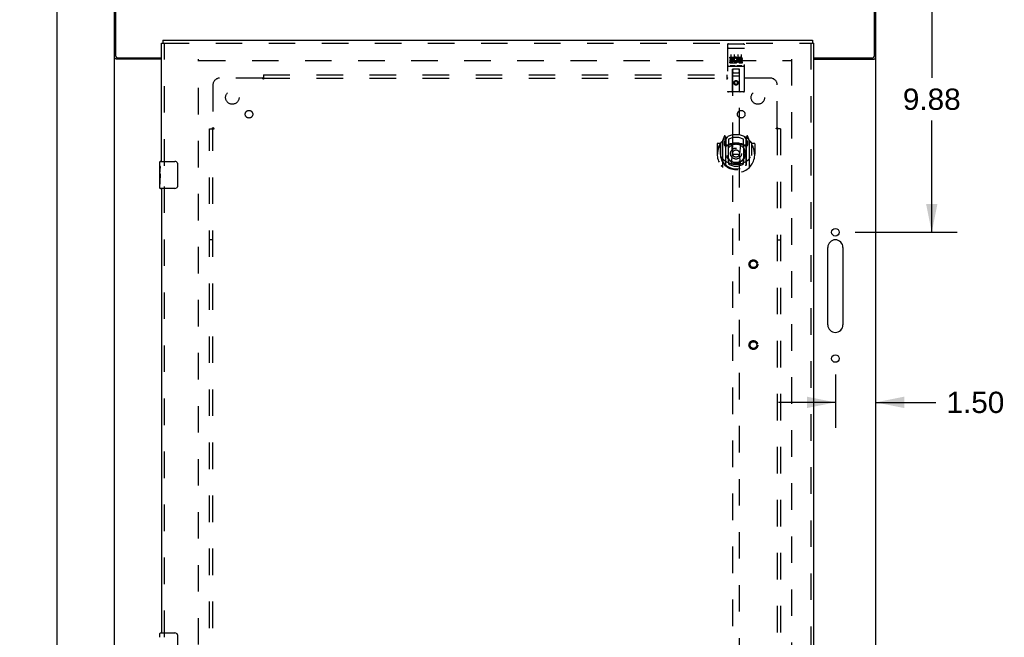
# Model space of a CAD drawing. Header units: inches. Extents: x 0 to 179, y 0 to 116.
# Tile 12 of 24: x 54 to 91, y 52 to 75. Entities that reach past the tile are written whole.
import ezdxf

# ---------------------------------------------------------------- set-up
doc = ezdxf.new("R2010")
doc.units = ezdxf.units.IN
doc.header["$LTSCALE"] = 9.842105
doc.header["$MEASUREMENT"] = 0
doc.linetypes.add('HIDDEN', pattern=[0.2, 0.1, -0.1])
doc.layers.get('0').update_dxf_attribs({"linetype": 'CONTINUOUS'})
for name, color, linetype in [('DEFAULT_2', 8, 'HIDDEN'), ('DIMENSIONS', 7, 'CONTINUOUS'), ('DOOR_ASSEMBLY', 7, 'CONTINUOUS'), ('SUBPANEL', 7, 'CONTINUOUS')]:
    doc.layers.add(name, color=color, linetype=linetype)
doc.styles.get("Standard").update_dxf_attribs({"font": 'arial.ttf'})
doc.dimstyles.new('DIMSTYLE_1', dxfattribs={"dimtxt": 0.789474, "dimasz": 1.052632, "dimexe": 0.09, "dimexo": 0.07, "dimgap": 0.0375, "dimtad": 0, "dimtih": 1, "dimtoh": 1, "dimzin": 4, "dimdsep": 46, "dimtxsty": 'Standard', "dimblk": '_FILLED', "dimblk1": '_FILLED', "dimblk2": '_FILLED', "dimcen": 0.09, "dimadec": 3, "dimazin": 1, "dimtfac": 1, "dimtdec": 3, "dimtofl": 0, "dimtmove": 0, "dimatfit": 3, "dimldrblk": '_FILLED', "dimfxl": 0, "dimtolj": 1, "dimtzin": 4, "dimarcsym": 0})

# ---------------------------------------------------------------- blocks, each defined once
blk = doc.blocks.new('_FILLED')
at = {"color": 0, "linetype": 'ByBlock'}
blk.add_solid([(0, 0), (-1, 0.2), (-1, -0.2)], dxfattribs=at)
blk = doc.blocks.new('*D9')
at = {"layer": 'DIMENSIONS', "color": 2, "linetype": 'Continuous'}
for p, q in [((86.621, 77.381), (89.019, 77.381)), ((88.072, 77.381), (88.072, 73.233)), ((88.072, 67.506), (88.072, 71.654)), ((85.233, 67.506), (89.019, 67.506))]:
    blk.add_line(p, q, dxfattribs=at)
at = {"layer": 'DIMENSIONS', "color": 2, "linetype": 'Continuous', "xscale": 1.0526315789, "yscale": 1.0526315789, "zscale": 1.0526315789}
for p, rotation in [((88.072, 77.381), 90), ((88.072, 67.506), 270)]:
    blk.add_blockref('_FILLED', p, dxfattribs=dict(at, rotation=rotation))
at = {"layer": 'DIMENSIONS', "color": 2, "linetype": 'Continuous', "insert": (88.072, 72.838), "char_height": 0.7895, "width": 2.14537, "attachment_point": 2, "line_spacing_factor": 0.9}
blk.add_mtext('9.88', dxfattribs=at)
blk = doc.blocks.new('*D10')
at = {"layer": 'DIMENSIONS', "color": 2, "linetype": 'Continuous'}
for p, q in [((84.496, 62.221), (84.496, 60.244)), ((84.496, 61.191), (82.391, 61.191)), ((85.996, 61.191), (88.224, 61.191))]:
    blk.add_line(p, q, dxfattribs=at)
at = {"layer": 'DIMENSIONS', "color": 2, "linetype": 'Continuous', "xscale": 1.0526315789, "yscale": 1.0526315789, "zscale": 1.0526315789}
blk.add_blockref('_FILLED', (84.496, 61.191), dxfattribs=at)
at = {"layer": 'DIMENSIONS', "color": 2, "linetype": 'Continuous', "xscale": 1.0526315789, "yscale": 1.0526315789, "zscale": 1.0526315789, "rotation": 180}
blk.add_blockref('_FILLED', (85.996, 61.191), dxfattribs=at)
at = {"layer": 'DIMENSIONS', "color": 2, "linetype": 'Continuous', "insert": (88.618, 61.586), "char_height": 0.7895, "width": 2.14537, "attachment_point": 1, "line_spacing_factor": 0.9}
blk.add_mtext('1.50', dxfattribs=at)
blk = doc.blocks.new('*D11')
at = {"layer": 'DIMENSIONS', "color": 2, "linetype": 'Continuous'}
for p, q in [((57.121, 77.381), (54.665, 77.381)), ((55.612, 77.381), (55.612, 44.17)), ((55.612, 9.381), (55.612, 42.591)), ((57.121, 9.381), (54.665, 9.381))]:
    blk.add_line(p, q, dxfattribs=at)
at = {"layer": 'DIMENSIONS', "color": 2, "linetype": 'Continuous', "xscale": 1.0526315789, "yscale": 1.0526315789, "zscale": 1.0526315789}
for p, rotation in [((55.612, 77.381), 90), ((55.612, 9.381), 270)]:
    blk.add_blockref('_FILLED', p, dxfattribs=dict(at, rotation=rotation))
at = {"layer": 'DIMENSIONS', "color": 2, "linetype": 'Continuous', "insert": (55.612, 43.775), "char_height": 0.7895, "width": 2.75876, "attachment_point": 2, "line_spacing_factor": 0.9}
blk.add_mtext('68.00', dxfattribs=at)

msp = doc.modelspace()

# ---------------------------------------------------------------- linework, layer by layer
at = {"color": 3, "linetype": 'Continuous'}
for p, q in [((57.746, 9.485), (57.746, 77.277)), ((57.798, 74.045), (57.798, 77.381)), ((85.944, 74.045), (85.944, 77.381)), ((85.996, 9.485), (85.996, 77.277)), ((59.496, 73.933), (57.816, 73.933)), ((57.858, 73.985), (59.496, 73.985)), ((83.684, 73.985), (85.884, 73.985)), ((83.684, 73.933), (85.926, 73.933)), ((85.95, 73.944), (85.961, 73.947)), ((84.215, 64.068), (84.215, 66.943)), ((84.777, 66.943), (84.777, 64.068))]:
    msp.add_line(p, q, dxfattribs=at)
for points in [[(57.781, 73.947), (57.777, 73.949), (57.774, 73.95), (57.77, 73.951), (57.767, 73.953), (57.764, 73.954), (57.761, 73.955), (57.759, 73.957), (57.756, 73.958), (57.754, 73.96), (57.752, 73.961), (57.75, 73.963), (57.749, 73.964), (57.748, 73.966), (57.747, 73.968), (57.747, 73.969), (57.746, 73.971), (57.746, 73.973)], [(57.816, 73.933), (57.814, 73.934), (57.812, 73.935), (57.809, 73.937), (57.806, 73.938), (57.803, 73.94), (57.8, 73.941), (57.796, 73.942), (57.792, 73.944), (57.781, 73.947)], [(85.926, 73.933), (85.928, 73.934), (85.93, 73.935), (85.933, 73.937), (85.936, 73.938), (85.939, 73.94), (85.943, 73.941), (85.946, 73.942), (85.95, 73.944)], [(85.961, 73.947), (85.965, 73.949), (85.969, 73.95), (85.972, 73.951), (85.975, 73.953), (85.978, 73.954), (85.981, 73.955), (85.984, 73.957), (85.986, 73.958), (85.988, 73.96), (85.99, 73.961), (85.992, 73.963), (85.993, 73.964), (85.994, 73.966), (85.995, 73.968), (85.996, 73.969), (85.996, 73.971), (85.996, 73.973)]]:
    msp.add_lwpolyline(points, dxfattribs=at)
for centre in [(84.496, 67.506), (84.496, 62.818)]:
    msp.add_circle(centre, 0.141, dxfattribs=at)
for centre, radius, start, end in [((57.858, 74.045), 0.06, 180, 270), ((85.884, 74.045), 0.06, 270, 360), ((84.496, 66.943), 0.281, 0, 180), ((84.496, 64.068), 0.281, 180, 360)]:
    msp.add_arc(centre, radius, start, end, dxfattribs=at)
at = {"layer": 'DEFAULT_2', "color": 8, "linetype": 'HIDDEN'}
for p, q in [((60.871, 12.829), (60.871, 73.933)), ((60.885, 73.881), (82.857, 73.881)), ((82.871, 73.933), (82.871, 12.829))]:
    msp.add_line(p, q, dxfattribs=at)
at = {"layer": 'DOOR_ASSEMBLY', "color": 3, "linetype": 'Continuous'}
for p, q in [((59.496, 70.131), (59.496, 74.527)), ((59.538, 74.631), (83.642, 74.631)), ((83.684, 74.527), (83.684, 12.235)), ((59.496, 69.131), (59.496, 52.631))]:
    msp.add_line(p, q, dxfattribs=at)
at = {"layer": 'DOOR_ASSEMBLY', "color": 7, "linetype": 'Continuous'}
for p, q in [((59.496, 74.527), (59.538, 74.527)), ((59.538, 74.631), (59.538, 74.527)), ((83.642, 74.631), (83.642, 74.527)), ((83.684, 74.527), (83.642, 74.527)), ((59.436, 69.97), (59.436, 70.116)), ((59.436, 69.712), (59.436, 69.969)), ((59.442, 69.913), (59.436, 69.913)), ((59.443, 69.746), (59.443, 69.882)), ((59.451, 70.131), (59.991, 70.131)), ((60.091, 70.031), (60.091, 69.231)), ((59.436, 69.746), (59.443, 69.746)), ((59.436, 69.146), (59.436, 69.709)), ((59.438, 69.683), (59.436, 69.683)), ((59.436, 69.551), (59.442, 69.551)), ((59.436, 69.515), (59.443, 69.515)), ((59.436, 69.452), (59.443, 69.452)), ((59.443, 69.285), (59.443, 69.515)), ((59.436, 69.285), (59.443, 69.285)), ((59.991, 69.131), (59.451, 69.131)), ((59.436, 52.47), (59.436, 52.616)), ((59.451, 52.631), (59.991, 52.631)), ((60.091, 52.531), (60.091, 51.731))]:
    msp.add_line(p, q, dxfattribs=at)
at = {"layer": 'DOOR_ASSEMBLY', "color": 8, "linetype": 'HIDDEN'}
for p, q in [((59.538, 74.527), (83.642, 74.527)), ((59.6, 69.976), (59.6, 74.527)), ((83.58, 74.527), (83.58, 12.235)), ((80.496, 74.468), (80.496, 72.743)), ((80.513, 74.339), (80.512, 74.339)), ((80.513, 74.339), (80.513, 74.339)), ((80.514, 74.339), (80.513, 74.339)), ((80.515, 74.34), (80.514, 74.339)), ((80.516, 74.34), (80.515, 74.34)), ((80.517, 74.34), (80.516, 74.34)), ((80.517, 74.34), (80.517, 74.34)), ((80.518, 74.34), (80.517, 74.34)), ((80.519, 74.34), (80.518, 74.34)), ((80.52, 74.34), (80.519, 74.34)), ((80.521, 74.34), (80.52, 74.34)), ((80.522, 74.34), (80.521, 74.34)), ((80.522, 74.34), (80.522, 74.34)), ((80.523, 74.34), (80.522, 74.34)), ((80.524, 74.34), (80.523, 74.34)), ((80.525, 74.34), (80.524, 74.34)), ((80.526, 74.34), (80.525, 74.34)), ((80.526, 74.498), (81.091, 74.498)), ((80.526, 74.34), (81.091, 74.34)), ((81.091, 74.34), (81.092, 74.34)), ((81.092, 74.34), (81.093, 74.34)), ((81.093, 74.34), (81.094, 74.34)), ((81.094, 74.34), (81.094, 74.34)), ((81.094, 74.34), (81.095, 74.34)), ((81.095, 74.34), (81.096, 74.34)), ((81.096, 74.34), (81.097, 74.34)), ((81.097, 74.34), (81.098, 74.34)), ((81.098, 74.34), (81.099, 74.34)), ((81.099, 74.34), (81.099, 74.34)), ((81.099, 74.34), (81.1, 74.34)), ((81.1, 74.34), (81.101, 74.34)), ((81.101, 74.34), (81.102, 74.34)), ((81.102, 74.34), (81.103, 74.339)), ((81.103, 74.339), (81.103, 74.339)), ((81.103, 74.339), (81.104, 74.339)), ((81.121, 72.743), (81.121, 74.468)), ((80.577, 73.963), (80.577, 74.005)), ((80.577, 74.005), (80.733, 74.005)), ((80.577, 73.963), (80.69, 73.963)), ((80.577, 73.792), (80.577, 73.834)), ((80.577, 73.834), (80.69, 73.834)), ((80.598, 73.878), (80.598, 73.92)), ((80.598, 73.92), (80.69, 73.92)), ((80.598, 73.878), (80.69, 73.878)), ((80.621, 74.107), (80.621, 73.801)), ((80.69, 73.92), (80.69, 73.963)), ((80.69, 73.834), (80.69, 73.878)), ((80.733, 73.828), (80.733, 74.005)), ((80.733, 73.828), (80.746, 73.846)), ((80.733, 73.792), (80.733, 73.804)), ((80.736, 73.803), (80.733, 73.804)), ((80.757, 73.957), (80.74, 73.996)), ((80.746, 74.107), (80.746, 73.801)), ((80.871, 74.107), (80.871, 73.801)), ((80.889, 73.963), (80.889, 74.005)), ((80.889, 74.005), (80.982, 74.005)), ((80.889, 73.963), (80.982, 73.963)), ((80.949, 73.878), (80.995, 73.878)), ((80.953, 73.919), (80.982, 73.919)), ((80.953, 73.834), (81.045, 73.834)), ((80.996, 74.107), (80.996, 73.801)), ((81.045, 73.792), (81.045, 73.834)), ((80.526, 73.67), (81.091, 73.67)), ((80.577, 73.792), (80.733, 73.792)), ((80.77, 73.686), (80.598, 73.686)), ((80.679, 72.743), (80.682, 73.553)), ((80.704, 73.553), (80.682, 73.553)), ((80.684, 73.553), (80.684, 45.551)), ((80.914, 73.553), (80.704, 73.553)), ((80.724, 73.428), (80.894, 73.428)), ((81.02, 73.686), (80.848, 73.686)), ((80.935, 73.553), (80.914, 73.553)), ((80.934, 45.551), (80.934, 73.553)), ((80.939, 72.743), (80.935, 73.553)), ((80.953, 73.792), (81.045, 73.792)), ((80.936, 73.303), (80.681, 73.303)), ((80.809, 73.125), (80.746, 73.089)), ((80.746, 73.089), (80.746, 73.017)), ((80.746, 73.089), (80.756, 73.083)), ((80.809, 73.113), (80.756, 73.083)), ((80.756, 73.083), (80.756, 73.022)), ((80.809, 73.125), (80.809, 73.113)), ((80.871, 73.089), (80.809, 73.125)), ((80.861, 73.083), (80.809, 73.113)), ((80.871, 73.089), (80.861, 73.083)), ((80.861, 73.022), (80.861, 73.083)), ((80.871, 73.017), (80.871, 73.089)), ((81.091, 72.713), (80.526, 72.713)), ((80.746, 73.017), (80.756, 73.022)), ((80.746, 73.017), (80.809, 72.981)), ((80.756, 73.022), (80.809, 72.992)), ((80.809, 72.992), (80.861, 73.022)), ((80.809, 72.981), (80.871, 73.017)), ((80.809, 72.981), (80.809, 72.992)), ((80.871, 73.017), (80.861, 73.022)), ((80.309, 70.893), (80.309, 69.925)), ((80.383, 71.079), (80.313, 70.903)), ((80.366, 70.888), (80.366, 70.738)), ((80.434, 70.888), (80.366, 70.888)), ((80.374, 70.88), (80.404, 70.835)), ((80.405, 70.999), (80.405, 70.999)), ((80.405, 70.999), (80.405, 70.999)), ((80.405, 70.999), (80.405, 70.999)), ((80.426, 70.995), (80.412, 71.076)), ((80.426, 69.979), (80.426, 70.995)), ((80.434, 70.948), (80.504, 71.057)), ((80.434, 70.004), (80.434, 71.007)), ((80.436, 70.982), (80.436, 70.775)), ((80.534, 70.96), (80.534, 70.708)), ((81.084, 70.708), (81.084, 70.96)), ((81.114, 71.057), (81.184, 70.948)), ((81.181, 70.775), (81.181, 70.982)), ((81.184, 70.004), (81.184, 71.007)), ((81.251, 70.888), (81.184, 70.888)), ((81.205, 71.076), (81.191, 70.995)), ((81.191, 70.995), (81.191, 69.979)), ((81.213, 70.999), (81.208, 71.002)), ((81.213, 70.835), (81.243, 70.88)), ((81.304, 70.903), (81.234, 71.079)), ((81.251, 70.738), (81.251, 70.888)), ((81.309, 69.925), (81.309, 70.893)), ((80.109, 70.782), (80.109, 70.409)), ((80.226, 70.797), (80.124, 70.797)), ((80.226, 70.797), (80.226, 70.409)), ((80.234, 70.782), (80.226, 70.797)), ((80.234, 70.82), (80.234, 70.362)), ((80.366, 70.738), (80.426, 70.738)), ((80.526, 70.737), (80.454, 70.737)), ((80.456, 70.755), (80.522, 70.755)), ((80.526, 70.096), (80.526, 70.727)), ((80.646, 70.753), (80.676, 70.409)), ((80.972, 70.753), (80.941, 70.409)), ((81.164, 70.737), (81.091, 70.737)), ((81.091, 70.727), (81.091, 70.096)), ((81.095, 70.755), (81.161, 70.755)), ((81.191, 70.738), (81.251, 70.738)), ((81.391, 70.797), (81.383, 70.782)), ((81.384, 70.82), (81.384, 70.362)), ((81.391, 70.409), (81.391, 70.797)), ((81.494, 70.797), (81.391, 70.797)), ((81.509, 70.782), (81.509, 70.409)), ((80.109, 70.409), (80.124, 70.409)), ((80.226, 70.409), (80.241, 70.409)), ((80.234, 70.362), (80.234, 70.36)), ((80.534, 70.146), (80.534, 70.044)), ((80.646, 70.07), (80.676, 70.409)), ((80.676, 70.409), (80.941, 70.409)), ((80.971, 70.07), (80.941, 70.409)), ((81.084, 70.044), (81.084, 70.146)), ((81.391, 70.409), (81.376, 70.409)), ((81.384, 70.362), (81.383, 70.36)), ((81.494, 70.409), (81.509, 70.409)), ((59.6, 52.476), (59.6, 69.286))]:
    msp.add_line(p, q, dxfattribs=at)
for points in [[(80.512, 74.339), (80.512, 74.339), (80.511, 74.339), (80.511, 74.339), (80.511, 74.339), (80.51, 74.339), (80.51, 74.339), (80.509, 74.339), (80.509, 74.339), (80.509, 74.339), (80.508, 74.339), (80.508, 74.339), (80.508, 74.338), (80.507, 74.338), (80.507, 74.338), (80.507, 74.338), (80.506, 74.338), (80.506, 74.338), (80.506, 74.338), (80.506, 74.338), (80.505, 74.338), (80.505, 74.338), (80.505, 74.338), (80.504, 74.338), (80.504, 74.338), (80.504, 74.338), (80.503, 74.337), (80.503, 74.337), (80.503, 74.337), (80.503, 74.337), (80.502, 74.337), (80.502, 74.337), (80.502, 74.337), (80.502, 74.337), (80.501, 74.337), (80.501, 74.337), (80.501, 74.337), (80.501, 74.337), (80.5, 74.336), (80.5, 74.336), (80.5, 74.336), (80.5, 74.336), (80.5, 74.336), (80.499, 74.336), (80.499, 74.336), (80.499, 74.336), (80.499, 74.336), (80.499, 74.336), (80.499, 74.336), (80.498, 74.335), (80.498, 74.335), (80.498, 74.335), (80.498, 74.335), (80.498, 74.335), (80.498, 74.335), (80.498, 74.335), (80.497, 74.335), (80.497, 74.335), (80.497, 74.335), (80.497, 74.334), (80.497, 74.334), (80.497, 74.334), (80.497, 74.334), (80.497, 74.334), (80.497, 74.334), (80.497, 74.334), (80.496, 74.334), (80.496, 74.334), (80.496, 74.334), (80.496, 74.333), (80.496, 74.333), (80.496, 74.333), (80.496, 74.333), (80.496, 74.333), (80.496, 74.333), (80.496, 74.333), (80.496, 74.333), (80.496, 74.333)], [(81.104, 74.339), (81.105, 74.339), (81.105, 74.339), (81.106, 74.339), (81.106, 74.339), (81.106, 74.339), (81.107, 74.339), (81.107, 74.339), (81.107, 74.339), (81.108, 74.339), (81.108, 74.339), (81.108, 74.339), (81.109, 74.339), (81.109, 74.339), (81.109, 74.338), (81.11, 74.338), (81.11, 74.338), (81.11, 74.338), (81.111, 74.338), (81.111, 74.338), (81.111, 74.338), (81.112, 74.338), (81.112, 74.338), (81.112, 74.338), (81.113, 74.338), (81.113, 74.338), (81.113, 74.338), (81.113, 74.338), (81.114, 74.337), (81.114, 74.337), (81.114, 74.337), (81.115, 74.337), (81.115, 74.337), (81.115, 74.337), (81.115, 74.337), (81.116, 74.337), (81.116, 74.337), (81.116, 74.337), (81.116, 74.337), (81.117, 74.337), (81.117, 74.336), (81.117, 74.336), (81.117, 74.336), (81.117, 74.336), (81.118, 74.336), (81.118, 74.336), (81.118, 74.336), (81.118, 74.336), (81.118, 74.336), (81.118, 74.336), (81.119, 74.336), (81.119, 74.335), (81.119, 74.335), (81.119, 74.335), (81.119, 74.335), (81.119, 74.335), (81.12, 74.335), (81.12, 74.335), (81.12, 74.335), (81.12, 74.335), (81.12, 74.335), (81.12, 74.334), (81.12, 74.334), (81.12, 74.334), (81.12, 74.334), (81.121, 74.334), (81.121, 74.334), (81.121, 74.334), (81.121, 74.334), (81.121, 74.334), (81.121, 74.334), (81.121, 74.333), (81.121, 74.333), (81.121, 74.333), (81.121, 74.333), (81.121, 74.333), (81.121, 74.333), (81.121, 74.333), (81.121, 74.333), (81.121, 74.333)], [(80.598, 73.686), (80.597, 73.686), (80.597, 73.686), (80.597, 73.686), (80.597, 73.686), (80.597, 73.686), (80.596, 73.686), (80.596, 73.686), (80.596, 73.686), (80.596, 73.686), (80.596, 73.686), (80.596, 73.686), (80.595, 73.686), (80.595, 73.686), (80.595, 73.686), (80.595, 73.686), (80.595, 73.686), (80.595, 73.686), (80.594, 73.686), (80.594, 73.686), (80.594, 73.686), (80.594, 73.686), (80.594, 73.686), (80.594, 73.686), (80.594, 73.686), (80.593, 73.686), (80.593, 73.686), (80.593, 73.687), (80.593, 73.687), (80.593, 73.687), (80.593, 73.687), (80.593, 73.687), (80.593, 73.687), (80.592, 73.687), (80.592, 73.687), (80.592, 73.687), (80.592, 73.687), (80.592, 73.687), (80.592, 73.687), (80.592, 73.687), (80.592, 73.687), (80.592, 73.687), (80.591, 73.687), (80.591, 73.687), (80.591, 73.687), (80.591, 73.687), (80.591, 73.687)], [(80.776, 73.687), (80.776, 73.687), (80.776, 73.687), (80.776, 73.687), (80.776, 73.687), (80.776, 73.687), (80.776, 73.687), (80.775, 73.687), (80.775, 73.687), (80.775, 73.687), (80.775, 73.687), (80.775, 73.687), (80.775, 73.687), (80.775, 73.687), (80.775, 73.687), (80.775, 73.687), (80.774, 73.687), (80.774, 73.687), (80.774, 73.687), (80.774, 73.687), (80.774, 73.686), (80.774, 73.686), (80.774, 73.686), (80.774, 73.686), (80.773, 73.686), (80.773, 73.686), (80.773, 73.686), (80.773, 73.686), (80.773, 73.686), (80.773, 73.686), (80.773, 73.686), (80.772, 73.686), (80.772, 73.686), (80.772, 73.686), (80.772, 73.686), (80.772, 73.686), (80.772, 73.686), (80.771, 73.686), (80.771, 73.686), (80.771, 73.686), (80.771, 73.686), (80.771, 73.686), (80.77, 73.686), (80.77, 73.686), (80.77, 73.686), (80.77, 73.686)], [(80.848, 73.686), (80.847, 73.686), (80.847, 73.686), (80.847, 73.686), (80.847, 73.686), (80.847, 73.686), (80.846, 73.686), (80.846, 73.686), (80.846, 73.686), (80.846, 73.686), (80.846, 73.686), (80.846, 73.686), (80.845, 73.686), (80.845, 73.686), (80.845, 73.686), (80.845, 73.686), (80.845, 73.686), (80.845, 73.686), (80.844, 73.686), (80.844, 73.686), (80.844, 73.686), (80.844, 73.686), (80.844, 73.686), (80.844, 73.686), (80.844, 73.686), (80.843, 73.686), (80.843, 73.686), (80.843, 73.687), (80.843, 73.687), (80.843, 73.687), (80.843, 73.687), (80.843, 73.687), (80.843, 73.687), (80.842, 73.687), (80.842, 73.687), (80.842, 73.687), (80.842, 73.687), (80.842, 73.687), (80.842, 73.687), (80.842, 73.687), (80.842, 73.687), (80.842, 73.687), (80.841, 73.687), (80.841, 73.687), (80.841, 73.687), (80.841, 73.687), (80.841, 73.687)], [(81.026, 73.687), (81.026, 73.687), (81.026, 73.687), (81.026, 73.687), (81.026, 73.687), (81.026, 73.687), (81.026, 73.687), (81.025, 73.687), (81.025, 73.687), (81.025, 73.687), (81.025, 73.687), (81.025, 73.687), (81.025, 73.687), (81.025, 73.687), (81.025, 73.687), (81.025, 73.687), (81.024, 73.687), (81.024, 73.687), (81.024, 73.687), (81.024, 73.687), (81.024, 73.686), (81.024, 73.686), (81.024, 73.686), (81.024, 73.686), (81.023, 73.686), (81.023, 73.686), (81.023, 73.686), (81.023, 73.686), (81.023, 73.686), (81.023, 73.686), (81.023, 73.686), (81.022, 73.686), (81.022, 73.686), (81.022, 73.686), (81.022, 73.686), (81.022, 73.686), (81.022, 73.686), (81.021, 73.686), (81.021, 73.686), (81.021, 73.686), (81.021, 73.686), (81.021, 73.686), (81.02, 73.686), (81.02, 73.686), (81.02, 73.686), (81.02, 73.686)], [(80.263, 70.848), (80.264, 70.849), (80.265, 70.85), (80.265, 70.85), (80.266, 70.851), (80.267, 70.852), (80.267, 70.853), (80.268, 70.854), (80.269, 70.854), (80.27, 70.855), (80.27, 70.856), (80.271, 70.857), (80.272, 70.857), (80.273, 70.858), (80.274, 70.859), (80.274, 70.859), (80.275, 70.86), (80.276, 70.861), (80.277, 70.861), (80.278, 70.862), (80.279, 70.863), (80.279, 70.863), (80.28, 70.864), (80.281, 70.864), (80.282, 70.865), (80.283, 70.865), (80.284, 70.866), (80.285, 70.866), (80.286, 70.867), (80.286, 70.867), (80.287, 70.868), (80.288, 70.868), (80.289, 70.869), (80.29, 70.869), (80.291, 70.87)], [(81.326, 70.87), (81.327, 70.869), (81.328, 70.869), (81.329, 70.868), (81.33, 70.868), (81.331, 70.867), (81.332, 70.867), (81.333, 70.866), (81.333, 70.866), (81.334, 70.865), (81.335, 70.865), (81.336, 70.864), (81.337, 70.864), (81.338, 70.863), (81.339, 70.863), (81.34, 70.862), (81.34, 70.861), (81.341, 70.861), (81.342, 70.86), (81.343, 70.859), (81.344, 70.859), (81.344, 70.858), (81.345, 70.857), (81.346, 70.857), (81.347, 70.856), (81.348, 70.855), (81.348, 70.854), (81.349, 70.854), (81.35, 70.853), (81.35, 70.852), (81.351, 70.851), (81.352, 70.85), (81.353, 70.85), (81.353, 70.849), (81.354, 70.848)], [(80.276, 70.296), (80.279, 70.29), (80.282, 70.285), (80.285, 70.281), (80.288, 70.276), (80.291, 70.271), (80.294, 70.267), (80.296, 70.263), (80.299, 70.259), (80.301, 70.256), (80.304, 70.252), (80.306, 70.248), (80.309, 70.245), (80.311, 70.242), (80.313, 70.239), (80.316, 70.236), (80.318, 70.233), (80.32, 70.23), (80.322, 70.228), (80.324, 70.225), (80.326, 70.223), (80.328, 70.22), (80.33, 70.218), (80.332, 70.216), (80.334, 70.214), (80.336, 70.212), (80.338, 70.21), (80.34, 70.208), (80.341, 70.206), (80.343, 70.204), (80.345, 70.203), (80.346, 70.201), (80.348, 70.2), (80.35, 70.198), (80.351, 70.197), (80.353, 70.195), (80.354, 70.194)], [(81.263, 70.194), (81.264, 70.195), (81.266, 70.197), (81.268, 70.198), (81.269, 70.2), (81.271, 70.201), (81.272, 70.203), (81.274, 70.204), (81.276, 70.206), (81.278, 70.208), (81.279, 70.21), (81.281, 70.212), (81.283, 70.214), (81.285, 70.216), (81.287, 70.218), (81.289, 70.22), (81.291, 70.223), (81.293, 70.225), (81.295, 70.228), (81.297, 70.23), (81.299, 70.233), (81.302, 70.236), (81.304, 70.239), (81.306, 70.242), (81.308, 70.245), (81.311, 70.248), (81.313, 70.252), (81.316, 70.255), (81.318, 70.259), (81.321, 70.263), (81.324, 70.267), (81.326, 70.271), (81.329, 70.276), (81.332, 70.28), (81.335, 70.285), (81.338, 70.29), (81.341, 70.296)], [(80.291, 69.948), (80.29, 69.949), (80.289, 69.949), (80.288, 69.95), (80.287, 69.95), (80.286, 69.951), (80.286, 69.951), (80.285, 69.952), (80.284, 69.952), (80.283, 69.953), (80.282, 69.953), (80.281, 69.954), (80.28, 69.954), (80.279, 69.955), (80.279, 69.956), (80.278, 69.956), (80.277, 69.957), (80.276, 69.957), (80.275, 69.958), (80.274, 69.959), (80.274, 69.959), (80.273, 69.96), (80.272, 69.961), (80.271, 69.962), (80.27, 69.962), (80.27, 69.963), (80.269, 69.964), (80.268, 69.965), (80.267, 69.965), (80.267, 69.966), (80.266, 69.967), (80.265, 69.968), (80.265, 69.969), (80.264, 69.969), (80.263, 69.97)], [(80.997, 70.052), (80.991, 70.051), (80.986, 70.049), (80.98, 70.048), (80.975, 70.047), (80.969, 70.045), (80.964, 70.044), (80.959, 70.043), (80.953, 70.042), (80.948, 70.04), (80.942, 70.039), (80.937, 70.038), (80.931, 70.037), (80.926, 70.036), (80.92, 70.035), (80.915, 70.035), (80.909, 70.034), (80.903, 70.033), (80.898, 70.032), (80.892, 70.032), (80.887, 70.031), (80.881, 70.03), (80.876, 70.03), (80.87, 70.029), (80.865, 70.029), (80.859, 70.028), (80.853, 70.028), (80.848, 70.028), (80.842, 70.027), (80.837, 70.027), (80.831, 70.027), (80.825, 70.027), (80.82, 70.027), (80.814, 70.027), (80.809, 70.027), (80.803, 70.027), (80.797, 70.027), (80.792, 70.027), (80.786, 70.027), (80.781, 70.027), (80.775, 70.027), (80.769, 70.028), (80.764, 70.028), (80.758, 70.028), (80.753, 70.029), (80.747, 70.029), (80.742, 70.03), (80.736, 70.03), (80.73, 70.031), (80.725, 70.032), (80.719, 70.032), (80.714, 70.033), (80.708, 70.034), (80.703, 70.035), (80.697, 70.035), (80.692, 70.036), (80.686, 70.037), (80.681, 70.038), (80.675, 70.039), (80.67, 70.04), (80.664, 70.042), (80.659, 70.043), (80.653, 70.044), (80.648, 70.045), (80.642, 70.047), (80.637, 70.048), (80.631, 70.049), (80.626, 70.051), (80.621, 70.052)], [(81.354, 69.97), (81.353, 69.969), (81.353, 69.969), (81.352, 69.968), (81.351, 69.967), (81.35, 69.966), (81.35, 69.965), (81.349, 69.965), (81.348, 69.964), (81.348, 69.963), (81.347, 69.962), (81.346, 69.962), (81.345, 69.961), (81.344, 69.96), (81.344, 69.959), (81.343, 69.959), (81.342, 69.958), (81.341, 69.957), (81.34, 69.957), (81.34, 69.956), (81.339, 69.956), (81.338, 69.955), (81.337, 69.954), (81.336, 69.954), (81.335, 69.953), (81.334, 69.953), (81.333, 69.952), (81.333, 69.952), (81.332, 69.951), (81.331, 69.951), (81.33, 69.95), (81.329, 69.95), (81.328, 69.949), (81.327, 69.949), (81.326, 69.948)]]:
    msp.add_lwpolyline(points, dxfattribs=at)
at = {"layer": 'DOOR_ASSEMBLY', "color": 7, "linetype": 'Continuous'}
for points in [[(59.436, 69.97), (59.436, 69.966), (59.437, 69.962), (59.437, 69.956), (59.438, 69.95), (59.439, 69.943), (59.44, 69.935), (59.441, 69.927), (59.441, 69.919)], [(59.441, 69.919), (59.442, 69.91), (59.443, 69.901), (59.443, 69.891), (59.443, 69.882)], [(60.084, 70.067), (60.086, 70.061), (60.088, 70.055), (60.089, 70.049), (60.09, 70.043), (60.091, 70.037), (60.091, 70.031)], [(59.436, 69.712), (59.436, 69.704), (59.437, 69.695), (59.438, 69.685)], [(59.438, 69.685), (59.438, 69.674), (59.439, 69.663), (59.44, 69.651), (59.441, 69.639), (59.442, 69.627), (59.443, 69.614), (59.443, 69.601), (59.443, 69.589), (59.443, 69.576), (59.443, 69.563), (59.442, 69.55), (59.441, 69.538), (59.44, 69.526)], [(60.091, 69.231), (60.091, 69.224), (60.09, 69.218), (60.089, 69.212), (60.088, 69.206), (60.086, 69.2), (60.084, 69.194)], [(60.084, 52.567), (60.086, 52.561), (60.088, 52.555), (60.089, 52.549), (60.09, 52.543), (60.091, 52.537), (60.091, 52.531)]]:
    msp.add_lwpolyline(points, dxfattribs=at)
at = {"layer": 'DOOR_ASSEMBLY', "color": 8, "linetype": 'HIDDEN'}
for centre, radius in [((80.809, 73.053), 0.085), ((80.809, 73.053), 0.0845), ((80.809, 70.427), 0.35), ((80.809, 70.427), 0.335), ((80.809, 70.427), 0.205), ((80.809, 70.427), 0.133), ((81.455, 66.318), 0.164), ((81.455, 66.318), 0.124), ((81.455, 63.318), 0.164), ((81.455, 63.318), 0.124)]:
    msp.add_circle(centre, radius, dxfattribs=at)
for centre, radius, start, end in [((80.526, 74.468), 0.03, 90, 180), ((81.091, 74.468), 0.03, 0, 90), ((80.783, 73.899), 0.107, 244.2636, 113.4027), ((80.783, 73.899), 0.0639, 234.8895, 113.4026), ((80.953, 73.856), 0.0635, 90, 270), ((80.953, 73.856), 0.0219, 100.307, 270), ((80.982, 73.941), 0.0644, 282.2995, 90.0775), ((80.982, 73.941), 0.0219, 269.9011, 90), ((80.526, 73.64), 0.03, 90, 180), ((80.724, 73.513), 0.04, 90, 180), ((80.724, 73.468), 0.04, 180, 270), ((80.894, 73.513), 0.04, 0, 90), ((80.894, 73.468), 0.04, 270, 360), ((81.091, 73.64), 0.03, 0, 90), ((80.526, 72.743), 0.03, 180, 270), ((80.649, 72.743), 0.03, 270, 360), ((80.969, 72.743), 0.03, 180, 270), ((81.091, 72.743), 0.03, 270, 360), ((80.809, 70.409), 0.7, 125.5126, 54.4874), ((80.809, 70.427), 0.7, 35.2961, 144.7039), ((80.324, 70.893), 0.015, 135.0748, 180), ((80.379, 70.883), 0.005, 90, 212.6792), ((80.397, 71.073), 0.015, 10, 158.1959), ((80.414, 70.963), 0.02, 0, 125.5126), ((80.416, 70.982), 0.02, 0, 125.2543), ((80.454, 71.007), 0.02, 121.4688, 179.9992), ((80.809, 70.427), 0.6, 62.7204, 117.2796), ((81.164, 71.007), 0.02, 0, 58.5295), ((81.201, 70.982), 0.02, 54.7457, 180), ((81.204, 70.963), 0.02, 54.4874, 180), ((81.22, 71.073), 0.015, 21.8041, 170), ((81.239, 70.883), 0.005, 327.3208, 90), ((81.294, 70.893), 0.015, 0, 44.9252), ((80.124, 70.782), 0.015, 90, 180), ((80.809, 70.409), 0.685, 146.9885, 180), ((80.254, 70.82), 0.02, 144.7039, 180), ((80.809, 70.097), 0.7, 53.2319, 126.7681), ((80.246, 70.733), 0.188, 0, 32.6792), ((80.454, 70.757), 0.02, 180, 270), ((80.456, 70.775), 0.02, 180, 270), ((80.522, 70.775), 0.02, 270, 293.464), ((80.541, 70.727), 0.015, 112.9863, 180), ((80.809, 70.115), 0.7, 66.536, 113.464), ((80.564, 70.708), 0.03, 180, 311.1261), ((80.809, 70.427), 0.343, 48.8739, 131.1261), ((80.626, 70.751), 0.02, 5.0796, 105.6131), ((80.992, 70.751), 0.02, 74.3869, 174.9204), ((81.054, 70.708), 0.03, 228.8739, 360), ((81.076, 70.727), 0.015, 0, 67.0137), ((81.095, 70.775), 0.02, 246.536, 270), ((81.161, 70.775), 0.02, 270, 360), ((81.164, 70.757), 0.02, 270, 360), ((81.372, 70.733), 0.188, 147.3208, 180), ((81.364, 70.82), 0.02, 0, 35.2961), ((80.809, 70.409), 0.685, 0, 33.0115), ((81.494, 70.782), 0.015, 0, 90), ((80.809, 70.412), 0.583, 180.2464, 359.7536), ((80.254, 70.362), 0.02, 180, 187.6622), ((80.809, 70.437), 0.58, 187.6622, 352.3378), ((80.809, 70.727), 0.7, 229.529, 310.471), ((80.564, 70.146), 0.03, 48.8739, 180), ((80.809, 70.427), 0.343, 228.8739, 311.1261), ((81.054, 70.146), 0.03, 0, 131.1261), ((81.364, 70.362), 0.02, 352.3378, 360), ((80.324, 69.925), 0.015, 180, 224.9252), ((80.441, 69.979), 0.015, 180, 229.6413), ((80.454, 70.004), 0.02, 180, 230.6594), ((80.541, 70.096), 0.015, 180, 247.0137), ((80.809, 70.437), 0.48, 235.0461, 304.9539), ((80.626, 70.072), 0.02, 254.4248, 354.9204), ((80.991, 70.072), 0.02, 185.0796, 285.5752), ((81.076, 70.096), 0.015, 292.9863, 360), ((81.164, 70.004), 0.02, 309.3378, 359.9984), ((81.176, 69.979), 0.015, 310.3587, 360), ((81.294, 69.925), 0.015, 315.0748, 360)]:
    msp.add_arc(centre, radius, start, end, dxfattribs=at)
at = {"layer": 'DOOR_ASSEMBLY', "color": 7, "linetype": 'Continuous'}
for centre, radius, start, end in [((59.451, 70.116), 0.015, 90, 180), ((59.991, 70.031), 0.1, 21.1999, 90), ((59.451, 69.146), 0.015, 180, 270), ((59.991, 69.231), 0.1, 270, 338.7946), ((59.451, 52.616), 0.015, 90, 180), ((59.991, 52.531), 0.1, 21.1999, 90)]:
    msp.add_arc(centre, radius, start, end, dxfattribs=at)
msp.add_ellipse((59.699, 69.546), major_axis=(0.263, 0), ratio=0.432808, start_param=3.141593, end_param=3.321581, dxfattribs=at)
at = {"layer": 'SUBPANEL', "color": 8, "linetype": 'HIDDEN'}
for p, q in [((63.242, 73.224), (61.652, 73.224)), ((63.255, 73.204), (63.251, 73.211)), ((63.26, 73.243), (63.254, 73.237)), ((63.277, 73.349), (63.277, 73.263)), ((63.277, 73.349), (80.465, 73.349)), ((63.277, 73.263), (63.277, 73.183)), ((63.277, 73.224), (80.465, 73.224)), ((80.465, 73.349), (80.465, 73.263)), ((80.465, 73.263), (80.465, 73.183)), ((82.09, 73.224), (80.5, 73.224)), ((61.402, 72.974), (61.402, 71.385)), ((82.34, 71.385), (82.34, 72.974)), ((61.277, 15.412), (61.277, 71.349)), ((61.277, 71.349), (61.364, 71.349)), ((61.364, 71.349), (61.443, 71.349)), ((61.402, 15.412), (61.402, 71.349)), ((82.378, 71.349), (82.299, 71.349)), ((82.32, 71.371), (82.326, 71.375)), ((82.34, 71.349), (82.34, 15.412)), ((82.359, 71.366), (82.352, 71.373)), ((82.465, 71.349), (82.378, 71.349)), ((82.465, 71.349), (82.465, 15.412)), ((61.402, 67.224), (61.277, 67.224)), ((82.34, 67.224), (82.465, 67.224))]:
    msp.add_line(p, q, dxfattribs=at)
for points in [[(63.254, 73.237), (63.252, 73.235), (63.25, 73.233), (63.248, 73.231), (63.246, 73.229), (63.245, 73.227), (63.243, 73.226), (63.242, 73.224)], [(63.251, 73.211), (63.25, 73.213), (63.249, 73.215), (63.247, 73.217), (63.246, 73.219), (63.245, 73.221), (63.243, 73.223), (63.242, 73.224)], [(63.277, 73.183), (63.276, 73.184), (63.274, 73.185), (63.273, 73.185), (63.271, 73.186), (63.27, 73.187), (63.268, 73.188), (63.267, 73.189), (63.265, 73.191), (63.264, 73.192), (63.263, 73.194), (63.261, 73.195), (63.26, 73.197), (63.259, 73.199), (63.258, 73.201), (63.256, 73.202), (63.255, 73.204)], [(63.277, 73.263), (63.276, 73.261), (63.274, 73.259), (63.273, 73.257), (63.271, 73.255), (63.27, 73.253), (63.268, 73.251), (63.266, 73.249), (63.265, 73.248), (63.263, 73.246), (63.262, 73.245), (63.26, 73.243)], [(80.465, 73.263), (80.466, 73.261), (80.468, 73.259), (80.47, 73.257), (80.471, 73.255), (80.473, 73.253), (80.474, 73.251), (80.476, 73.249), (80.477, 73.248), (80.479, 73.246), (80.48, 73.245), (80.482, 73.243)], [(80.465, 73.183), (80.467, 73.184), (80.468, 73.185), (80.47, 73.185), (80.471, 73.186), (80.473, 73.187), (80.474, 73.188), (80.475, 73.189), (80.477, 73.191), (80.478, 73.192), (80.48, 73.194), (80.481, 73.195), (80.482, 73.197), (80.483, 73.199), (80.484, 73.201), (80.486, 73.202), (80.487, 73.204), (80.491, 73.211)], [(80.482, 73.243), (80.488, 73.237), (80.49, 73.235), (80.492, 73.233), (80.494, 73.231), (80.496, 73.229), (80.497, 73.227), (80.499, 73.226), (80.5, 73.224)], [(80.491, 73.211), (80.492, 73.213), (80.494, 73.215), (80.495, 73.217), (80.496, 73.219), (80.498, 73.221), (80.499, 73.223), (80.5, 73.224)], [(61.364, 71.349), (61.366, 71.351), (61.368, 71.352), (61.37, 71.354), (61.372, 71.356), (61.374, 71.357), (61.376, 71.359), (61.377, 71.36), (61.379, 71.362), (61.381, 71.363), (61.382, 71.365), (61.384, 71.366)], [(61.384, 71.366), (61.39, 71.373), (61.392, 71.375), (61.394, 71.377), (61.396, 71.378), (61.398, 71.38), (61.399, 71.382), (61.401, 71.383), (61.402, 71.385)], [(61.416, 71.375), (61.414, 71.377), (61.411, 71.378), (61.409, 71.379), (61.407, 71.381), (61.406, 71.382), (61.404, 71.383), (61.402, 71.385)], [(61.443, 71.349), (61.443, 71.351), (61.442, 71.353), (61.441, 71.354), (61.44, 71.356), (61.439, 71.357), (61.438, 71.358), (61.437, 71.36), (61.436, 71.361), (61.434, 71.363), (61.433, 71.364), (61.431, 71.365), (61.43, 71.366), (61.428, 71.368), (61.426, 71.369), (61.424, 71.37), (61.422, 71.371), (61.416, 71.375)], [(82.299, 71.349), (82.3, 71.351), (82.3, 71.353), (82.301, 71.354), (82.302, 71.356), (82.303, 71.357), (82.304, 71.358), (82.305, 71.36), (82.306, 71.361), (82.308, 71.363), (82.309, 71.364), (82.311, 71.365), (82.312, 71.366), (82.314, 71.368), (82.316, 71.369), (82.318, 71.37), (82.32, 71.371)], [(82.326, 71.375), (82.329, 71.377), (82.331, 71.378), (82.333, 71.379), (82.335, 71.381), (82.337, 71.382), (82.338, 71.383), (82.34, 71.385)], [(82.352, 71.373), (82.35, 71.375), (82.348, 71.377), (82.346, 71.378), (82.345, 71.38), (82.343, 71.382), (82.341, 71.383), (82.34, 71.385)], [(82.378, 71.349), (82.376, 71.351), (82.374, 71.352), (82.372, 71.354), (82.37, 71.356), (82.368, 71.357), (82.367, 71.359), (82.365, 71.36), (82.363, 71.362), (82.362, 71.363), (82.36, 71.365), (82.359, 71.366)]]:
    msp.add_lwpolyline(points, dxfattribs=at)
for centre, radius in [((62.121, 72.506), 0.25), ((81.621, 72.506), 0.25), ((62.74, 71.887), 0.141), ((81.002, 71.887), 0.141)]:
    msp.add_circle(centre, radius, dxfattribs=at)
for centre, start, end in [((61.652, 72.974), 90, 180), ((82.09, 72.974), 0, 90)]:
    msp.add_arc(centre, 0.25, start, end, dxfattribs=at)

# ---------------------------------------------------------------- dimensions: what is measured, and where the dimension line sits
at = {"layer": 'DIMENSIONS', "color": 2, "linetype": 'Continuous'}
for base, p1, p2, angle, picture, middle in [((55.612, 9.381), (57.191, 77.381), (57.191, 9.381), 270, '*D11', (55.606, 43.376)), ((88.071568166, 67.5055473), (86.550953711, 77.3805473), (85.162953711, 67.5055473), 270, '*D9', (88.067605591, 72.438644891)), ((84.496, 61.191), (85.996, 73.933), (84.496, 62.291), 180, '*D10', (89.725, 61.187))]:
    dim = msp.add_linear_dim(base=base, p1=p1, p2=p2, angle=angle, dimstyle='DIMSTYLE_1', dxfattribs=at)
    dim.commit()
    dim.dimension.update_dxf_attribs({"geometry": picture, "text_midpoint": middle, "dimtype": 160})

doc.saveas('drawing.dxf')
